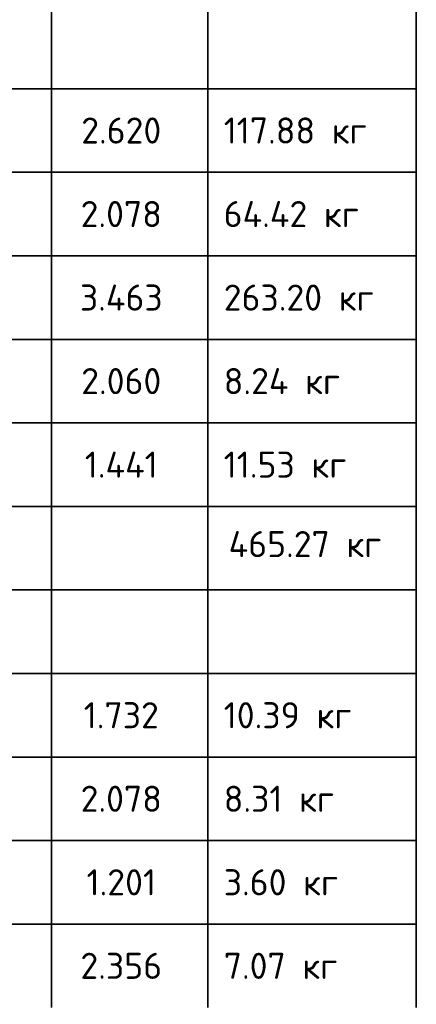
# Model space of a CAD drawing. Header units: metres. Extents: x -38 to 114, y -15 to 21.
# Tile 23 of 240: x 77.63 to 79.53, y -8.08 to -3.36. Entities that reach past the tile are written whole.
import ezdxf

# ---------------------------------------------------------------- set-up
doc = ezdxf.new("R2010")
doc.units = ezdxf.units.M
doc.styles.add('ISOCPEUR', font='txt')

msp = doc.modelspace()

# ---------------------------------------------------------------- linework, layer by layer
at = {"color": 7, "linetype": 'Continuous', "lineweight": 35, "transparency": 33554687}
for p, q in [((77.7814, -3.2927), (77.7814, -3.6927)), ((78.5314, -3.2927), (78.5314, -3.6927)), ((79.5314, -3.2927), (79.5314, -3.6927)), ((79.5314, -3.6927), (70.2814, -3.6927)), ((77.7814, -3.6927), (77.7814, -4.0927)), ((78.5314, -3.6927), (78.5314, -4.0927)), ((79.5314, -3.6927), (79.5314, -4.0927)), ((70.2814, -4.0927), (79.5314, -4.0927)), ((79.5314, -4.0927), (70.2814, -4.0927)), ((77.7814, -4.0927), (77.7814, -4.4927)), ((78.5314, -4.0927), (78.5314, -4.4927)), ((79.5314, -4.0927), (79.5314, -4.4927)), ((70.2814, -4.4927), (79.5314, -4.4927)), ((79.5314, -4.4927), (70.2814, -4.4927)), ((77.7814, -4.4927), (77.7814, -4.8927)), ((78.5314, -4.4927), (78.5314, -4.8927)), ((79.5314, -4.4927), (79.5314, -4.8927)), ((70.2814, -4.8927), (79.5314, -4.8927)), ((79.5314, -4.8927), (70.2814, -4.8927)), ((77.7814, -4.8927), (77.7814, -5.2927)), ((78.5314, -4.8927), (78.5314, -5.2927)), ((79.5314, -4.8927), (79.5314, -5.2927)), ((70.2814, -5.2927), (79.5314, -5.2927)), ((79.5314, -5.2927), (70.2814, -5.2927)), ((77.7814, -5.2927), (77.7814, -5.6927)), ((78.5314, -5.2927), (78.5314, -5.6927)), ((79.5314, -5.2927), (79.5314, -5.6927)), ((70.2814, -5.6927), (79.5314, -5.6927)), ((77.7814, -5.6927), (77.7814, -6.0927)), ((78.5314, -5.6927), (78.5314, -6.0927)), ((79.5314, -6.0927), (79.5314, -5.6927)), ((70.2814, -6.0927), (79.5314, -6.0927)), ((77.7814, -6.0927), (77.7814, -6.4927)), ((78.5314, -6.0927), (78.5314, -6.4927)), ((79.5314, -6.0927), (79.5314, -6.4927)), ((79.5314, -6.4927), (70.2814, -6.4927)), ((77.7814, -6.4927), (77.7814, -6.8927)), ((78.5314, -6.4927), (78.5314, -6.8927)), ((79.5314, -6.4927), (79.5314, -6.8927)), ((70.2814, -6.8927), (79.5314, -6.8927)), ((79.5314, -6.8927), (70.2814, -6.8927)), ((77.7814, -6.8927), (77.7814, -7.2927)), ((78.5314, -6.8927), (78.5314, -7.2927)), ((79.5314, -6.8927), (79.5314, -7.2927)), ((70.2814, -7.2927), (79.5314, -7.2927)), ((79.5314, -7.2927), (70.2814, -7.2927)), ((77.7814, -7.2927), (77.7814, -7.6927)), ((78.5314, -7.2927), (78.5314, -7.6927)), ((79.5314, -7.2927), (79.5314, -7.6927)), ((70.2814, -7.6927), (79.5314, -7.6927)), ((79.5314, -7.6927), (70.2814, -7.6927)), ((77.7814, -7.6927), (77.7814, -8.0927)), ((78.5314, -7.6927), (78.5314, -8.0927)), ((79.5314, -7.6927), (79.5314, -8.0927))]:
    msp.add_line(p, q, dxfattribs=at)
at = {"color": 7, "linetype": 'Continuous', "lineweight": 13, "transparency": 33554687}
for p, q in [((79.5314, -4.0927), (70.2814, -4.0927)), ((79.5314, -4.4927), (70.2814, -4.4927)), ((79.5314, -4.8927), (70.2814, -4.8927)), ((79.5314, -5.2927), (70.2814, -5.2927)), ((79.5314, -5.6927), (70.2814, -5.6927)), ((79.5314, -6.8927), (70.2814, -6.8927)), ((79.5314, -7.2927), (70.2814, -7.2927)), ((79.5314, -7.6927), (70.2814, -7.6927))]:
    msp.add_line(p, q, dxfattribs=at)

# ---------------------------------------------------------------- texts
at = {"color": 7, "linetype": 'Continuous', "lineweight": 35, "transparency": 33554687, "char_height": 0.0625, "style": 'ISOCPEUR'}
for s, insert, width, attachment_point in [('\\A1;{\\fISOCPEUR|i0|b0;\\H0.125000;\\W1.000000;\\C7;117.88 кг}\\P', (78.6077, -3.8927), 0.73125, 4), ('\\A1;{\\fISOCPEUR|i0|b0;\\H0.125000;\\W1.000000;\\C7;2.620}\\P', (78.1164, -3.8927), 0.446212, 5), ('\\A1;{\\fISOCPEUR|i0|b0;\\H0.125000;\\W1.000000;\\C7;2.078}\\P', (78.1164, -4.2927), 0.446212, 5), ('\\A1;{\\fISOCPEUR|i0|b0;\\H0.125000;\\W1.000000;\\C7;64.42 кг}\\P', (78.6077, -4.2927), 0.722727, 4), ('\\A1;{\\fISOCPEUR|i0|b0;\\H0.125000;\\W1.000000;\\C7;3.463}\\P', (78.1164, -4.6927), 0.458824, 5), ('\\A1;{\\fISOCPEUR|i0|b0;\\H0.125000;\\W1.000000;\\C7;263.20 кг}\\P', (78.6077, -4.6927), 0.785417, 4), ('\\A1;{\\fISOCPEUR|i0|b0;\\H0.125000;\\W1.000000;\\C7;2.060}\\P', (78.1164, -5.0927), 0.446212, 5), ('\\A1;{\\fISOCPEUR|i0|b0;\\H0.125000;\\W1.000000;\\C7;8.24 кг}\\P', (78.6077, -5.0927), 0.62234, 4), ('\\A1;{\\fISOCPEUR|i0|b0;\\H0.125000;\\W1.000000;\\C7;1.441}\\P', (78.1164, -5.4927), 0.414286, 5), ('\\A1;{\\fISOCPEUR|i0|b0;\\H0.125000;\\W1.000000;\\C7;11.53 кг}\\P', (78.6077, -5.4927), 0.642925, 4), ('\\A1;{\\fISOCPEUR|i0|b0;\\H0.125000;\\W1.000000;\\C7;465.27 кг}\\P', (78.6312, -5.8732), 0.797951, 4), ('\\A1;{\\fISOCPEUR|i0|b0;\\H0.125000;\\W1.000000;\\C7;1.732}\\P', (78.1164, -6.6927), 0.417424, 5), ('\\A1;{\\fISOCPEUR|i0|b0;\\H0.125000;\\W1.000000;\\C7;10.39 кг}\\P', (78.6077, -6.6927), 0.670283, 4), ('\\A1;{\\fISOCPEUR|i0|b0;\\H0.125000;\\W1.000000;\\C7;2.078}\\P', (78.1164, -7.0927), 0.446212, 5), ('\\A1;{\\fISOCPEUR|i0|b0;\\H0.125000;\\W1.000000;\\C7;8.31 кг}\\P', (78.6077, -7.0927), 0.582065, 4), ('\\A1;{\\fISOCPEUR|i0|b0;\\H0.125000;\\W1.000000;\\C7;1.201}\\P', (78.1164, -7.4927), 0.388636, 5), ('\\A1;{\\fISOCPEUR|i0|b0;\\H0.125000;\\W1.000000;\\C7;3.60 кг}\\P', (78.6077, -7.4927), 0.609783, 4), ('\\A1;{\\fISOCPEUR|i0|b0;\\H0.125000;\\W1.000000;\\C7;2.356}\\P', (78.1164, -7.8927), 0.446212, 5), ('\\A1;{\\fISOCPEUR|i0|b0;\\H0.125000;\\W1.000000;\\C7;7.07 кг}\\P', (78.6077, -7.8927), 0.609783, 4)]:
    msp.add_mtext(s, dxfattribs=dict(at, insert=insert, width=width, attachment_point=attachment_point))

doc.saveas('drawing.dxf')
